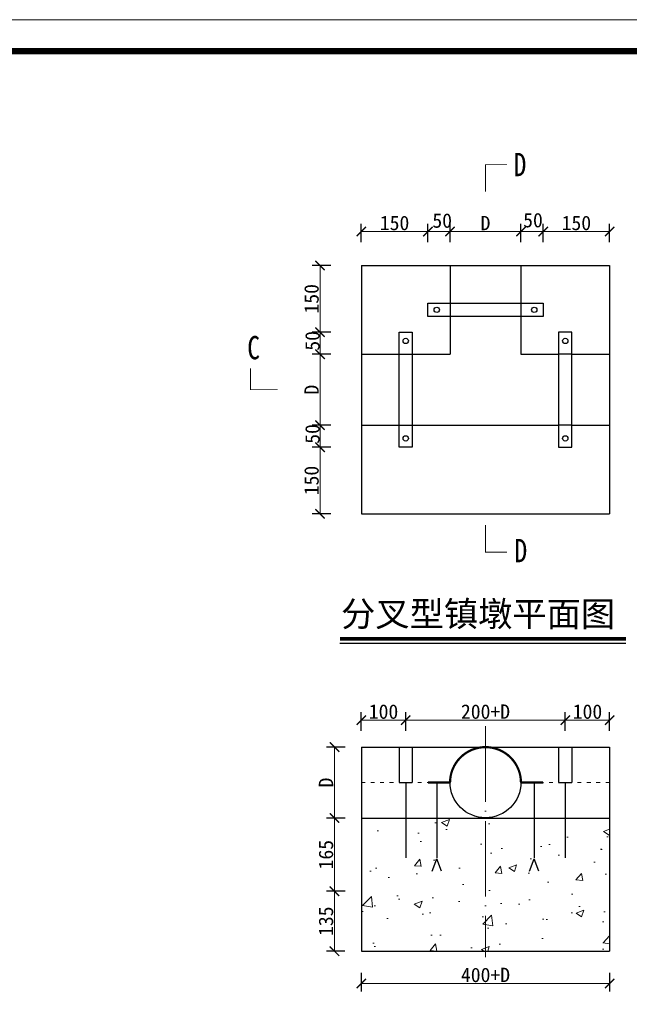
# Model space of a CAD drawing. Extents: x -27255 to 1448651, y 31034 to 8081248.
# Tile 37 of 256: x 584358 to 584455, y 3857077 to 3857233. Entities that reach past the tile are written whole.
import ezdxf

# ---------------------------------------------------------------- set-up
doc = ezdxf.new("R2010")
doc.units = 0
doc.header["$PDMODE"] = 32
doc.header["$PDSIZE"] = 0.2
doc.linetypes.add('ACAD_ISO03W100', pattern=[30, 12, -18])
doc.linetypes.add('ACAD_ISO04W100', pattern=[30, 24, -3, 0, -3])
doc.layers.get('0').update_dxf_attribs({"linetype": 'CONTINUOUS'})
doc.layers.get('Defpoints').update_dxf_attribs({"linetype": 'CONTINUOUS'})
for name, color, linetype, lineweight in [('0 不可见轮廓线', 6, 'ACAD_ISO03W100', 30), ('0 中心线', 1, 'ACAD_ISO04W100', 13), ('0 可见轮廓线', 2, 'CONTINUOUS', 30), ('0 填充', 4, 'CONTINUOUS', 9), ('0 文字', 6, 'CONTINUOUS', 13), ('0 细虚线', 3, 'ACAD_ISO03W100', 9), ('0.09标注线', 3, 'CONTINUOUS', 9), ('0.13文字', 3, 'CONTINUOUS', 13), ('图框', 7, 'CONTINUOUS', 20), ('文字', 7, 'CONTINUOUS', 15)]:
    doc.layers.add(name, color=color, linetype=linetype, lineweight=lineweight)
doc.styles.add('-仿宋_GB2312', font='FangSong_GB2312.ttf')
doc.styles.add('HZTXT', font='FangSong_GB2312.ttf', dxfattribs={"width": 0.8, "height": 2.5})
doc.dimstyles.new('副本 (2) STANDARD', dxfattribs={"dimscale": 0, "dimtxt": 2.3, "dimasz": 1.5, "dimexe": 1.25, "dimexo": 1.5, "dimgap": 0.2, "dimtad": 1, "dimdec": 1, "dimzin": 0, "dimdsep": 46, "dimtxsty": '-仿宋_GB2312', "dimblk": 'ARCHTICK', "dimcen": 0.09, "dimadec": 0, "dimazin": 0, "dimtfac": 1, "dimtdec": 1, "dimtix": 1, "dimtmove": 2, "dimatfit": 3, "dimfxl": 1.7, "dimfxlon": 1, "dimtolj": 1, "dimtzin": 0, "dimlwd": 9, "dimarcsym": 0})

# ---------------------------------------------------------------- blocks, each defined once
blk = doc.blocks.new('_ARCHTICK')
at = {"color": 0, "linetype": 'ByBlock', "const_width": 0.15}
blk.add_lwpolyline([(-0.5, -0.5), (0.5, 0.5)], dxfattribs=at)
blk = doc.blocks.new('*D5617')
at = {"layer": '0.09标注线', "color": 0, "lineweight": -2}
for p, q in [((584412.56, 3857197.9), (584412.56, 3857200.85)), ((584423.16, 3857197.9), (584423.16, 3857200.85))]:
    blk.add_line(p, q, dxfattribs=at)
at = {"layer": '0.09标注线', "color": 0, "lineweight": 9}
blk.add_line((584412.56, 3857199.6), (584423.16, 3857199.6), dxfattribs=at)
at = {"layer": 'Defpoints', "color": 0, "lineweight": 13}
for p in [(584423.16, 3857199.6), (584412.56, 3857195.74), (584423.16, 3857188.94)]:
    blk.add_point(p, dxfattribs=at)
at = {"layer": '0.09标注线', "color": 0, "lineweight": 9, "xscale": 1.5, "yscale": 1.5, "zscale": 1.5, "rotation": 180}
blk.add_blockref('_ARCHTICK', (584412.56, 3857199.6), dxfattribs=at)
at = {"layer": '0.09标注线', "color": 0, "lineweight": 9, "xscale": 1.5, "yscale": 1.5, "zscale": 1.5}
blk.add_blockref('_ARCHTICK', (584423.16, 3857199.6), dxfattribs=at)
at = {"layer": '0.09标注线', "color": 0, "insert": (584417.86, 3857200.95), "char_height": 2.3, "attachment_point": 5, "style": '-仿宋_GB2312'}
blk.add_mtext('\\A1;150', dxfattribs=at)
blk = doc.blocks.new('*D5618')
at = {"layer": '0.09标注线', "color": 0, "lineweight": -2}
for p, q in [((584426.69, 3857197.9), (584426.69, 3857200.85)), ((584437.99, 3857197.9), (584437.99, 3857200.85))]:
    blk.add_line(p, q, dxfattribs=at)
at = {"layer": '0.09标注线', "color": 0, "lineweight": 9}
blk.add_line((584426.69, 3857199.6), (584437.99, 3857199.6), dxfattribs=at)
at = {"layer": 'Defpoints', "color": 0, "lineweight": 13}
for p in [(584437.99, 3857199.6), (584426.69, 3857195.74), (584437.99, 3857195.74)]:
    blk.add_point(p, dxfattribs=at)
at = {"layer": '0.09标注线', "color": 0, "lineweight": 9, "xscale": 1.5, "yscale": 1.5, "zscale": 1.5, "rotation": 180}
blk.add_blockref('_ARCHTICK', (584426.69, 3857199.6), dxfattribs=at)
at = {"layer": '0.09标注线', "color": 0, "lineweight": 9, "xscale": 1.5, "yscale": 1.5, "zscale": 1.5}
blk.add_blockref('_ARCHTICK', (584437.99, 3857199.6), dxfattribs=at)
at = {"layer": '0.09标注线', "color": 0, "insert": (584432.34, 3857200.95), "char_height": 2.3, "attachment_point": 5, "style": '-仿宋_GB2312'}
blk.add_mtext('\\A1;D', dxfattribs=at)
blk = doc.blocks.new('*D5619')
at = {"layer": '0.09标注线', "color": 0, "lineweight": -2}
for p, q in [((584441.52, 3857197.9), (584441.52, 3857200.85)), ((584452.11, 3857197.9), (584452.11, 3857200.85))]:
    blk.add_line(p, q, dxfattribs=at)
at = {"layer": '0.09标注线', "color": 0, "lineweight": 9}
blk.add_line((584441.52, 3857199.6), (584452.11, 3857199.6), dxfattribs=at)
at = {"layer": 'Defpoints', "color": 0, "lineweight": 13}
for p in [(584452.11, 3857199.6), (584452.11, 3857195.74), (584441.52, 3857188.94)]:
    blk.add_point(p, dxfattribs=at)
at = {"layer": '0.09标注线', "color": 0, "lineweight": 9, "xscale": 1.5, "yscale": 1.5, "zscale": 1.5, "rotation": 180}
blk.add_blockref('_ARCHTICK', (584441.52, 3857199.6), dxfattribs=at)
at = {"layer": '0.09标注线', "color": 0, "lineweight": 9, "xscale": 1.5, "yscale": 1.5, "zscale": 1.5}
blk.add_blockref('_ARCHTICK', (584452.11, 3857199.6), dxfattribs=at)
at = {"layer": '0.09标注线', "color": 0, "insert": (584446.81, 3857200.95), "char_height": 2.3, "attachment_point": 5, "style": '-仿宋_GB2312'}
blk.add_mtext('\\A1;150', dxfattribs=at)
blk = doc.blocks.new('*D5620')
at = {"layer": '0.09标注线', "color": 0, "lineweight": -2}
for p, q in [((584407.69, 3857194.19), (584404.74, 3857194.19)), ((584407.69, 3857183.59), (584404.74, 3857183.59))]:
    blk.add_line(p, q, dxfattribs=at)
at = {"layer": '0.09标注线', "color": 0, "lineweight": 9}
blk.add_line((584405.99, 3857194.19), (584405.99, 3857183.59), dxfattribs=at)
at = {"layer": 'Defpoints', "color": 0, "lineweight": 13}
for p in [(584410.94, 3857194.19), (584405.99, 3857183.59), (584418.57, 3857183.59)]:
    blk.add_point(p, dxfattribs=at)
at = {"layer": '0.09标注线', "color": 0, "lineweight": 9, "xscale": 1.5, "yscale": 1.5, "zscale": 1.5}
for p, rotation in [((584405.99, 3857194.19), 90), ((584405.99, 3857183.59), 270)]:
    blk.add_blockref('_ARCHTICK', p, dxfattribs=dict(at, rotation=rotation))
at = {"layer": '0.09标注线', "color": 0, "insert": (584404.64, 3857188.89), "char_height": 2.3, "attachment_point": 5, "rotation": 90, "style": '-仿宋_GB2312'}
blk.add_mtext('\\A1;150', dxfattribs=at)
blk = doc.blocks.new('*D5621')
at = {"layer": '0.09标注线', "color": 0, "lineweight": -2}
for p, q in [((584407.69, 3857180.06), (584404.74, 3857180.06)), ((584407.69, 3857168.76), (584404.74, 3857168.76))]:
    blk.add_line(p, q, dxfattribs=at)
at = {"layer": '0.09标注线', "color": 0, "lineweight": 9}
blk.add_line((584405.99, 3857180.06), (584405.99, 3857168.76), dxfattribs=at)
at = {"layer": 'Defpoints', "color": 0, "lineweight": 13}
for p in [(584410.94, 3857180.06), (584405.99, 3857168.76), (584410.94, 3857168.76)]:
    blk.add_point(p, dxfattribs=at)
at = {"layer": '0.09标注线', "color": 0, "lineweight": 9, "xscale": 1.5, "yscale": 1.5, "zscale": 1.5}
for p, rotation in [((584405.99, 3857180.06), 90), ((584405.99, 3857168.76), 270)]:
    blk.add_blockref('_ARCHTICK', p, dxfattribs=dict(at, rotation=rotation))
at = {"layer": '0.09标注线', "color": 0, "insert": (584404.64, 3857174.41), "char_height": 2.3, "attachment_point": 5, "rotation": 90, "style": '-仿宋_GB2312'}
blk.add_mtext('\\A1;D', dxfattribs=at)
blk = doc.blocks.new('*D5622')
at = {"layer": '0.09标注线', "color": 0, "lineweight": -2}
for p, q in [((584407.69, 3857165.23), (584404.74, 3857165.23)), ((584407.69, 3857154.64), (584404.74, 3857154.64))]:
    blk.add_line(p, q, dxfattribs=at)
at = {"layer": '0.09标注线', "color": 0, "lineweight": 9}
blk.add_line((584405.99, 3857165.23), (584405.99, 3857154.64), dxfattribs=at)
at = {"layer": 'Defpoints', "color": 0, "lineweight": 13}
for p in [(584418.57, 3857165.23), (584405.99, 3857154.64), (584410.94, 3857154.64)]:
    blk.add_point(p, dxfattribs=at)
at = {"layer": '0.09标注线', "color": 0, "lineweight": 9, "xscale": 1.5, "yscale": 1.5, "zscale": 1.5}
for p, rotation in [((584405.99, 3857165.23), 90), ((584405.99, 3857154.64), 270)]:
    blk.add_blockref('_ARCHTICK', p, dxfattribs=dict(at, rotation=rotation))
at = {"layer": '0.09标注线', "color": 0, "insert": (584404.64, 3857159.94), "char_height": 2.3, "attachment_point": 5, "rotation": 90, "style": '-仿宋_GB2312'}
blk.add_mtext('\\A1;150', dxfattribs=at)
blk = doc.blocks.new('*D5623')
at = {"layer": '0.09标注线', "color": 0, "lineweight": -2}
for p, q in [((584409.99, 3857117.48), (584407.04, 3857117.48)), ((584409.99, 3857106.18), (584407.04, 3857106.18))]:
    blk.add_line(p, q, dxfattribs=at)
at = {"layer": '0.09标注线', "color": 0, "lineweight": 9}
blk.add_line((584408.29, 3857117.48), (584408.29, 3857106.18), dxfattribs=at)
at = {"layer": 'Defpoints', "color": 0, "lineweight": 13}
for p in [(584411.95, 3857117.48), (584408.29, 3857106.18), (584411.95, 3857106.18)]:
    blk.add_point(p, dxfattribs=at)
at = {"layer": '0.09标注线', "color": 0, "lineweight": 9, "xscale": 1.5, "yscale": 1.5, "zscale": 1.5}
for p, rotation in [((584408.29, 3857117.48), 90), ((584408.29, 3857106.18), 270)]:
    blk.add_blockref('_ARCHTICK', p, dxfattribs=dict(at, rotation=rotation))
at = {"layer": '0.09标注线', "color": 0, "insert": (584406.94, 3857111.83), "char_height": 2.3, "attachment_point": 5, "rotation": 90, "style": '-仿宋_GB2312'}
blk.add_mtext('\\A1;D', dxfattribs=at)
blk = doc.blocks.new('*D5624')
at = {"layer": '0.09标注线', "color": 0, "lineweight": -2}
for p, q in [((584409.99, 3857106.18), (584407.04, 3857106.18)), ((584409.99, 3857094.53), (584407.04, 3857094.53))]:
    blk.add_line(p, q, dxfattribs=at)
at = {"layer": '0.09标注线', "color": 0, "lineweight": 9}
blk.add_line((584408.29, 3857106.18), (584408.29, 3857094.53), dxfattribs=at)
at = {"layer": 'Defpoints', "color": 0, "lineweight": 13}
for p in [(584411.71, 3857106.18), (584408.29, 3857094.53), (584411.71, 3857094.53)]:
    blk.add_point(p, dxfattribs=at)
at = {"layer": '0.09标注线', "color": 0, "lineweight": 9, "xscale": 1.5, "yscale": 1.5, "zscale": 1.5}
for p, rotation in [((584408.29, 3857106.18), 90), ((584408.29, 3857094.53), 270)]:
    blk.add_blockref('_ARCHTICK', p, dxfattribs=dict(at, rotation=rotation))
at = {"layer": '0.09标注线', "color": 0, "insert": (584406.94, 3857100.35), "char_height": 2.3, "attachment_point": 5, "rotation": 90, "style": '-仿宋_GB2312'}
blk.add_mtext('\\A1;165', dxfattribs=at)
blk = doc.blocks.new('*D5625')
at = {"layer": '0.09标注线', "color": 0, "lineweight": -2}
for p, q in [((584409.93, 3857094.52), (584407.04, 3857094.52)), ((584409.93, 3857084.98), (584407.04, 3857084.98))]:
    blk.add_line(p, q, dxfattribs=at)
at = {"layer": '0.09标注线', "color": 0, "lineweight": 9}
blk.add_line((584408.29, 3857094.52), (584408.29, 3857084.98), dxfattribs=at)
at = {"layer": 'Defpoints', "color": 0, "lineweight": 13}
for p in [(584411.43, 3857094.52), (584408.29, 3857084.98), (584411.43, 3857084.98)]:
    blk.add_point(p, dxfattribs=at)
at = {"layer": '0.09标注线', "color": 0, "lineweight": 9, "xscale": 1.5, "yscale": 1.5, "zscale": 1.5}
for p, rotation in [((584408.29, 3857094.52), 90), ((584408.29, 3857084.98), 270)]:
    blk.add_blockref('_ARCHTICK', p, dxfattribs=dict(at, rotation=rotation))
at = {"layer": '0.09标注线', "color": 0, "insert": (584406.94, 3857089.75), "char_height": 2.3, "attachment_point": 5, "rotation": 90, "style": '-仿宋_GB2312'}
blk.add_mtext('\\A1;135', dxfattribs=at)
blk = doc.blocks.new('*D5643')
at = {"layer": '0.09标注线', "color": 0, "lineweight": -2}
for p, q in [((584412.56, 3857081.53), (584412.56, 3857078.58)), ((584452.11, 3857081.53), (584452.11, 3857078.58))]:
    blk.add_line(p, q, dxfattribs=at)
at = {"layer": '0.09标注线', "color": 0, "lineweight": 9}
blk.add_line((584412.56, 3857079.83), (584452.11, 3857079.83), dxfattribs=at)
at = {"layer": 'Defpoints', "color": 0, "lineweight": 13}
for p in [(584412.56, 3857085), (584452.11, 3857085), (584452.11, 3857079.83)]:
    blk.add_point(p, dxfattribs=at)
at = {"layer": '0.09标注线', "color": 0, "lineweight": 9, "xscale": 1.5, "yscale": 1.5, "zscale": 1.5, "rotation": 180}
blk.add_blockref('_ARCHTICK', (584412.56, 3857079.83), dxfattribs=at)
at = {"layer": '0.09标注线', "color": 0, "lineweight": 9, "xscale": 1.5, "yscale": 1.5, "zscale": 1.5}
blk.add_blockref('_ARCHTICK', (584452.11, 3857079.83), dxfattribs=at)
at = {"layer": '0.09标注线', "color": 0, "insert": (584432.34, 3857081.18), "char_height": 2.3, "attachment_point": 5, "style": '-仿宋_GB2312'}
blk.add_mtext('\\A1;400+D', dxfattribs=at)
blk = doc.blocks.new('*D5650')
at = {"layer": '0.09标注线', "color": 0, "lineweight": 9}
for p, q in [((584405.99, 3857183.59), (584405.99, 3857185.09)), ((584405.99, 3857183.59), (584405.99, 3857180.06)), ((584405.99, 3857180.06), (584405.99, 3857178.56))]:
    blk.add_line(p, q, dxfattribs=at)
at = {"layer": '0.09标注线', "color": 0, "lineweight": -2}
for p, q in [((584407.69, 3857183.59), (584404.74, 3857183.59)), ((584407.69, 3857180.06), (584404.74, 3857180.06))]:
    blk.add_line(p, q, dxfattribs=at)
at = {"layer": 'Defpoints', "color": 0, "lineweight": 13}
for p in [(584418.57, 3857183.59), (584405.99, 3857180.06), (584418.57, 3857180.06)]:
    blk.add_point(p, dxfattribs=at)
at = {"layer": '0.09标注线', "color": 0, "lineweight": 9, "xscale": 1.5, "yscale": 1.5, "zscale": 1.5}
for p, rotation in [((584405.99, 3857183.59), 270), ((584405.99, 3857180.06), 90)]:
    blk.add_blockref('_ARCHTICK', p, dxfattribs=dict(at, rotation=rotation))
at = {"layer": '0.09标注线', "color": 0, "insert": (584404.79, 3857182.19), "char_height": 2.3, "attachment_point": 5, "rotation": 90, "style": '-仿宋_GB2312'}
blk.add_mtext('\\A1;50', dxfattribs=at)
blk = doc.blocks.new('*D5651')
at = {"layer": '0.09标注线', "color": 0, "lineweight": 9}
for p, q in [((584405.99, 3857168.76), (584405.99, 3857170.26)), ((584405.99, 3857168.76), (584405.99, 3857165.23)), ((584405.99, 3857165.23), (584405.99, 3857163.73))]:
    blk.add_line(p, q, dxfattribs=at)
at = {"layer": '0.09标注线', "color": 0, "lineweight": -2}
for p, q in [((584407.69, 3857168.76), (584404.74, 3857168.76)), ((584407.69, 3857165.23), (584404.74, 3857165.23))]:
    blk.add_line(p, q, dxfattribs=at)
at = {"layer": 'Defpoints', "color": 0, "lineweight": 13}
for p in [(584418.57, 3857168.76), (584405.99, 3857165.23), (584418.57, 3857165.23)]:
    blk.add_point(p, dxfattribs=at)
at = {"layer": '0.09标注线', "color": 0, "lineweight": 9, "xscale": 1.5, "yscale": 1.5, "zscale": 1.5}
for p, rotation in [((584405.99, 3857168.76), 270), ((584405.99, 3857165.23), 90)]:
    blk.add_blockref('_ARCHTICK', p, dxfattribs=dict(at, rotation=rotation))
at = {"layer": '0.09标注线', "color": 0, "insert": (584404.79, 3857167.36), "char_height": 2.3, "attachment_point": 5, "rotation": 90, "style": '-仿宋_GB2312'}
blk.add_mtext('\\A1;50', dxfattribs=at)
blk = doc.blocks.new('*D5652')
at = {"layer": '0.09标注线', "color": 0, "lineweight": -2}
for p, q in [((584423.16, 3857197.9), (584423.16, 3857200.85)), ((584426.69, 3857197.9), (584426.69, 3857200.85))]:
    blk.add_line(p, q, dxfattribs=at)
at = {"layer": '0.09标注线', "color": 0, "lineweight": 9}
blk.add_line((584423.16, 3857199.6), (584426.69, 3857199.6), dxfattribs=at)
at = {"layer": 'Defpoints', "color": 0, "lineweight": 13}
for p in [(584426.69, 3857199.6), (584423.16, 3857188.94), (584426.69, 3857188.94)]:
    blk.add_point(p, dxfattribs=at)
at = {"layer": '0.09标注线', "color": 0, "lineweight": 9, "xscale": 1.5, "yscale": 1.5, "zscale": 1.5, "rotation": 180}
blk.add_blockref('_ARCHTICK', (584423.16, 3857199.6), dxfattribs=at)
at = {"layer": '0.09标注线', "color": 0, "lineweight": 9, "xscale": 1.5, "yscale": 1.5, "zscale": 1.5}
blk.add_blockref('_ARCHTICK', (584426.69, 3857199.6), dxfattribs=at)
at = {"layer": '0.09标注线', "color": 0, "insert": (584425.44, 3857201.33), "char_height": 2.3, "attachment_point": 5, "style": '-仿宋_GB2312'}
blk.add_mtext('\\A1;50', dxfattribs=at)
blk = doc.blocks.new('*D5653')
at = {"layer": '0.09标注线', "color": 0, "lineweight": -2}
for p, q in [((584437.99, 3857197.9), (584437.99, 3857200.85)), ((584441.52, 3857197.9), (584441.52, 3857200.85))]:
    blk.add_line(p, q, dxfattribs=at)
at = {"layer": '0.09标注线', "color": 0, "lineweight": 9}
blk.add_line((584437.99, 3857199.6), (584441.52, 3857199.6), dxfattribs=at)
at = {"layer": 'Defpoints', "color": 0, "lineweight": 13}
for p in [(584441.52, 3857199.6), (584437.99, 3857188.94), (584441.52, 3857188.94)]:
    blk.add_point(p, dxfattribs=at)
at = {"layer": '0.09标注线', "color": 0, "lineweight": 9, "xscale": 1.5, "yscale": 1.5, "zscale": 1.5, "rotation": 180}
blk.add_blockref('_ARCHTICK', (584437.99, 3857199.6), dxfattribs=at)
at = {"layer": '0.09标注线', "color": 0, "lineweight": 9, "xscale": 1.5, "yscale": 1.5, "zscale": 1.5}
blk.add_blockref('_ARCHTICK', (584441.52, 3857199.6), dxfattribs=at)
at = {"layer": '0.09标注线', "color": 0, "insert": (584439.9, 3857201.4), "char_height": 2.3, "attachment_point": 5, "style": '-仿宋_GB2312'}
blk.add_mtext('\\A1;50', dxfattribs=at)
blk = doc.blocks.new('*D5663')
at = {"layer": '0.09标注线', "color": 0, "lineweight": -2}
for p, q in [((584412.56, 3857120.07), (584412.56, 3857123.02)), ((584419.63, 3857120.07), (584419.63, 3857123.02))]:
    blk.add_line(p, q, dxfattribs=at)
at = {"layer": '0.09标注线', "color": 0, "lineweight": 9}
blk.add_line((584412.56, 3857121.77), (584419.63, 3857121.77), dxfattribs=at)
at = {"layer": 'Defpoints', "color": 0, "lineweight": 13}
for p in [(584419.63, 3857121.77), (584412.56, 3857117.48), (584419.63, 3857111.83)]:
    blk.add_point(p, dxfattribs=at)
at = {"layer": '0.09标注线', "color": 0, "lineweight": 9, "xscale": 1.5, "yscale": 1.5, "zscale": 1.5, "rotation": 180}
blk.add_blockref('_ARCHTICK', (584412.56, 3857121.77), dxfattribs=at)
at = {"layer": '0.09标注线', "color": 0, "lineweight": 9, "xscale": 1.5, "yscale": 1.5, "zscale": 1.5}
blk.add_blockref('_ARCHTICK', (584419.63, 3857121.77), dxfattribs=at)
at = {"layer": '0.09标注线', "color": 0, "insert": (584416.1, 3857123.12), "char_height": 2.3, "attachment_point": 5, "style": '-仿宋_GB2312'}
blk.add_mtext('\\A1;100', dxfattribs=at)
blk = doc.blocks.new('*D5664')
at = {"layer": '0.09标注线', "color": 0, "lineweight": -2}
for p, q in [((584419.63, 3857120.07), (584419.63, 3857123.02)), ((584445.05, 3857120.07), (584445.05, 3857123.02))]:
    blk.add_line(p, q, dxfattribs=at)
at = {"layer": '0.09标注线', "color": 0, "lineweight": 9}
blk.add_line((584419.63, 3857121.77), (584445.05, 3857121.77), dxfattribs=at)
at = {"layer": 'Defpoints', "color": 0, "lineweight": 13}
for p in [(584445.05, 3857121.77), (584419.63, 3857111.83), (584445.05, 3857111.83)]:
    blk.add_point(p, dxfattribs=at)
at = {"layer": '0.09标注线', "color": 0, "lineweight": 9, "xscale": 1.5, "yscale": 1.5, "zscale": 1.5, "rotation": 180}
blk.add_blockref('_ARCHTICK', (584419.63, 3857121.77), dxfattribs=at)
at = {"layer": '0.09标注线', "color": 0, "lineweight": 9, "xscale": 1.5, "yscale": 1.5, "zscale": 1.5}
blk.add_blockref('_ARCHTICK', (584445.05, 3857121.77), dxfattribs=at)
at = {"layer": '0.09标注线', "color": 0, "insert": (584432.34, 3857123.12), "char_height": 2.3, "attachment_point": 5, "style": '-仿宋_GB2312'}
blk.add_mtext('\\A1;200+D', dxfattribs=at)
blk = doc.blocks.new('*D5665')
at = {"layer": '0.09标注线', "color": 0, "lineweight": -2}
for p, q in [((584445.05, 3857120.07), (584445.05, 3857123.02)), ((584452.11, 3857120.07), (584452.11, 3857123.02))]:
    blk.add_line(p, q, dxfattribs=at)
at = {"layer": '0.09标注线', "color": 0, "lineweight": 9}
blk.add_line((584445.05, 3857121.77), (584452.11, 3857121.77), dxfattribs=at)
at = {"layer": 'Defpoints', "color": 0, "lineweight": 13}
for p in [(584452.11, 3857121.77), (584452.11, 3857117.48), (584445.05, 3857111.83)]:
    blk.add_point(p, dxfattribs=at)
at = {"layer": '0.09标注线', "color": 0, "lineweight": 9, "xscale": 1.5, "yscale": 1.5, "zscale": 1.5, "rotation": 180}
blk.add_blockref('_ARCHTICK', (584445.05, 3857121.77), dxfattribs=at)
at = {"layer": '0.09标注线', "color": 0, "lineweight": 9, "xscale": 1.5, "yscale": 1.5, "zscale": 1.5}
blk.add_blockref('_ARCHTICK', (584452.11, 3857121.77), dxfattribs=at)
at = {"layer": '0.09标注线', "color": 0, "insert": (584448.58, 3857123.12), "char_height": 2.3, "attachment_point": 5, "style": '-仿宋_GB2312'}
blk.add_mtext('\\A1;100', dxfattribs=at)
blk = doc.blocks.new('d4trtg')
at = {"lineweight": 0}
blk.add_line((653868.4, 3902577.3), (658071.2, 3902577.3), dxfattribs=at)
at = {"lineweight": 0, "const_width": 10}
blk.add_lwpolyline([(654118.6, 3902527.3), (658021.2, 3902527.3), (658021.2, 3899655.4), (654118.6, 3899655.4)], close=True, dxfattribs=at)

msp = doc.modelspace()

# ---------------------------------------------------------------- hatches: boundary and pattern name
at = {"layer": '0 填充'}
h = msp.add_hatch(dxfattribs=at)
h.set_pattern_fill('AR-CONC', color=256, scale=0.070617, style=0)
h.set_pattern_definition([(50, (583656.553, 3857125.638), (12.86539, -1.12557), [1.34526, -14.79785]), (355, (583656.553, 3857125.638), (-2.48875, 13.4919), [1.0762, -11.83828]), (100.451, (583657.625, 3857125.544), (10.37668, 12.36626), [1.1433, -12.57623]), (46.1842, (583656.553, 3857129.226), (19.14286, -2.9689), [2.0179, -22.1968]), (96.6356, (583658.148, 3857128.978), (16.76484, 17.4725), [1.71494, -18.86435]), (351.184, (583656.553, 3857129.226), (16.76487, 17.4725), [1.6143, -17.7574]), (21, (583658.347, 3857128.329), (10.70663, -7.22171), [1.34526, -14.79785]), (326, (583658.347, 3857128.329), (4.3643, 13.00685), [1.0762, -11.83828]), (71.4514, (583659.239, 3857127.727), (15.0709, 5.78517), [1.1433, -12.57623]), (37.5, (583656.553, 3857125.638), (0.21811, 5.971047), [0, -11.69479, 0, -12.01765, 0, -11.88312]), (7.5, (583656.553, 3857125.638), (4.718623, 7.07448), [0, -6.851854, 0, -11.425735, 0, -4.52904]), (327.5, (583652.553, 3857125.638), (9.57504, -0.404548), [0, -4.4842, 0, -13.990696, 0, -18.56458]), (317.5, (583650.759, 3857125.638), (10.46048, 1.79555), [0, -5.82946, 0, -9.29126, 0, -13.18354])])
h.paths.add_polyline_path([(584412.56488, 3857084.99546), (584452.11056, 3857084.99546), (584452.11056, 3857106.18065), (584412.56488, 3857106.18065)])

# ---------------------------------------------------------------- linework, layer by layer
msp.add_line((584454.70372, 3857133.98213), (584409.15902, 3857133.98213))
for points, const_width in [([(584432.33772, 3857210.3257), (584432.33772, 3857205.93487)], 0.14123), ([(584435.75457, 3857210.25485), (584432.35794, 3857210.25485)], 0.14123), ([(584394.90332, 3857177.83087), (584394.90332, 3857174.43424)], 0.14123), ([(584394.83247, 3857174.41402), (584399.2233, 3857174.41402)], 0.14123), ([(584432.33772, 3857148.45307), (584432.33772, 3857152.84391)], 0.14123), ([(584435.75457, 3857148.52392), (584432.35794, 3857148.52392)], 0.14123), ([(584454.70372, 3857134.7455), (584409.15902, 3857134.7455)], 0.59315)]:
    msp.add_lwpolyline(points, dxfattribs=dict(const_width=const_width))
msp.add_lwpolyline([(584440.10476, 3857111.78073), (584441.51711, 3857111.78073)])
at = {"layer": '0 不可见轮廓线', "ltscale": 0.5}
for p, q in [((584426.68834, 3857188.18439), (584426.68834, 3857186.06587)), ((584437.98711, 3857188.18439), (584437.98711, 3857186.06587)), ((584418.56735, 3857180.06341), (584420.68587, 3857180.06341)), ((584446.10809, 3857180.06341), (584443.98957, 3857180.06341)), ((584418.56735, 3857168.76464), (584420.68587, 3857168.76464)), ((584446.10809, 3857168.76464), (584443.98957, 3857168.76464)), ((584423.83114, 3857097.70657), (584424.56982, 3857099.69214)), ((584425.3085, 3857097.70657), (584424.56982, 3857099.69214)), ((584439.36695, 3857097.70657), (584440.10562, 3857099.69214)), ((584440.8443, 3857097.70657), (584440.10562, 3857099.69214))]:
    msp.add_line(p, q, dxfattribs=at)
at = {"layer": '0 不可见轮廓线'}
for p, q in [((584418.56745, 3857117.47941), (584418.56745, 3857111.83003)), ((584420.68597, 3857117.47941), (584420.68597, 3857111.83003)), ((584443.98957, 3857117.47941), (584443.98957, 3857111.83003)), ((584446.10809, 3857117.47941), (584446.10809, 3857111.83003)), ((584418.56745, 3857111.83003), (584420.68597, 3857111.83003)), ((584419.62671, 3857111.83003), (584419.62671, 3857097.70657)), ((584424.56982, 3857111.83003), (584424.56982, 3857099.69214)), ((584440.10562, 3857111.83003), (584440.10562, 3857099.69214)), ((584443.98957, 3857111.83003), (584446.10809, 3857111.83003)), ((584445.04883, 3857111.83003), (584445.04883, 3857097.70657))]:
    msp.add_line(p, q, dxfattribs=at)
at = {"layer": '0 不可见轮廓线', "const_width": 0.35309}
for points in [[(584432.33772, 3857117.47963, 0.414157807), (584426.6892, 3857111.83003), (584423.15834, 3857111.83003)], [(584432.33772, 3857117.47963, -0.414157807), (584437.98625, 3857111.83003), (584441.51711, 3857111.83003)]]:
    msp.add_lwpolyline(points, format="xyb", dxfattribs=at)
at = {"layer": '0 中心线', "ltscale": 0.5}
msp.add_line((584432.33665, 3857120.79049), (584432.33665, 3857084.02196), dxfattribs=at)
at = {"layer": '0 可见轮廓线'}
for p, q in [((584412.56488, 3857194.18686), (584412.56488, 3857154.64118)), ((584412.56488, 3857194.18686), (584452.11056, 3857194.18686)), ((584426.68834, 3857194.18686), (584426.68834, 3857188.18439)), ((584437.98711, 3857194.18686), (584437.98711, 3857188.18439)), ((584452.11056, 3857194.18686), (584452.11056, 3857154.64118)), ((584423.15748, 3857186.06587), (584423.15748, 3857188.18439)), ((584423.15748, 3857188.18439), (584441.51797, 3857188.18439)), ((584441.51797, 3857188.18439), (584441.51797, 3857186.06587)), ((584441.51797, 3857186.06587), (584423.15748, 3857186.06587)), ((584426.68834, 3857186.06587), (584426.68834, 3857180.06341)), ((584437.98711, 3857186.06587), (584437.98711, 3857180.06341)), ((584418.56735, 3857183.59427), (584420.68587, 3857183.59427)), ((584418.56735, 3857165.23378), (584418.56735, 3857183.59427)), ((584420.68587, 3857183.59427), (584420.68587, 3857165.23378)), ((584446.10809, 3857183.59427), (584443.98957, 3857183.59427)), ((584443.98957, 3857183.59427), (584443.98957, 3857165.23378)), ((584446.10809, 3857165.23378), (584446.10809, 3857183.59427)), ((584412.56488, 3857180.06341), (584418.56735, 3857180.06341)), ((584420.68587, 3857180.06341), (584426.68834, 3857180.06341)), ((584437.98711, 3857180.06341), (584443.98957, 3857180.06341)), ((584446.10028, 3857180.06341), (584452.11056, 3857180.06341)), ((584412.56488, 3857168.76464), (584418.56735, 3857168.76464)), ((584420.68587, 3857168.76464), (584443.98957, 3857168.76464)), ((584446.10028, 3857168.76464), (584452.11056, 3857168.76464)), ((584420.68587, 3857165.23378), (584418.56735, 3857165.23378)), ((584443.98957, 3857165.23378), (584446.10809, 3857165.23378)), ((584412.56488, 3857154.64118), (584452.11056, 3857154.64118)), ((584412.56488, 3857117.47941), (584412.56488, 3857084.99546)), ((584412.56488, 3857117.47941), (584452.11056, 3857117.47941)), ((584452.11056, 3857117.47941), (584452.11056, 3857084.99546)), ((584412.56488, 3857106.18065), (584452.11056, 3857106.18065)), ((584412.56488, 3857084.99546), (584452.11056, 3857084.99546))]:
    msp.add_line(p, q, dxfattribs=at)
for centre, radius in [((584424.56982, 3857187.12513), 0.4237), ((584440.10562, 3857187.12513), 0.4237), ((584419.62661, 3857182.18192), 0.4237), ((584445.04883, 3857182.18192), 0.4237), ((584419.62661, 3857166.64612), 0.4237), ((584445.04883, 3857166.64612), 0.4237), ((584432.33772, 3857111.87611), 5.64938)]:
    msp.add_circle(centre, radius, dxfattribs=at)
at = {"layer": '0 细虚线', "ltscale": 0.05}
for p, q in [((584412.56488, 3857111.83003), (584426.68853, 3857111.83003)), ((584437.98692, 3857111.83003), (584452.11056, 3857111.83003))]:
    msp.add_line(p, q, dxfattribs=at)
at = {"layer": '0.13文字', "linetype": 'Continuous', "lineweight": 13}
msp.add_line((580415.31934, 3857233.3424), (587865.89025, 3857233.3424), dxfattribs=at)

# ---------------------------------------------------------------- block references
at = {"layer": '图框', "xscale": 0.09999999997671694, "yscale": 0.1000000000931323, "zscale": 0.1}
msp.add_blockref('d4trtg', (518847.14561, 3466975.60841), dxfattribs=at)

# ---------------------------------------------------------------- texts
at = {"layer": '0 文字', "char_height": 3.70741, "attachment_point": 2, "style": 'HZTXT'}
for s, insert, width in [('D', (584437.83522, 3857212.12124), 5.6415066), ('C', (584395.41065, 3857182.96155), 3.5872503), ('D', (584437.97051, 3857150.63019), 5.6464886)]:
    msp.add_mtext(s, dxfattribs=dict(at, insert=insert, width=width))
at = {"layer": '文字', "color": 7, "style": '-仿宋_GB2312'}
msp.add_text('分叉型镇墩平面图', height=4, dxfattribs=at).set_placement((584409.33444, 3857136.69905))

# ---------------------------------------------------------------- dimensions: what is measured, and where the dimension line sits
at = {"layer": '0.09标注线'}
for base, p1, p2, picture, middle in [((584441.51797, 3857199.59532), (584437.98711, 3857188.94031), (584441.51797, 3857188.94031), '*D5653', (584439.89995, 3857201.3969)), ((584426.68834, 3857199.59532), (584423.15748, 3857188.94031), (584426.68834, 3857188.94031), '*D5652', (584425.44459, 3857201.33427))]:
    dim = msp.add_linear_dim(base=base, p1=p1, p2=p2, dimstyle='副本 (2) STANDARD', override={"dimscale": 1, "dimtxt": 2.3, "dimdec": 0, "dimlfac": 14.160829}, dxfattribs=at)
    dim.commit()
    dim.dimension.update_dxf_attribs({"geometry": picture, "text_midpoint": middle, "dimtype": 160})
for base, p1, p2, picture, middle in [((584423.15748, 3857199.59532), (584412.56488, 3857195.73863), (584423.15748, 3857188.94031), '*D5617', (584417.86118, 3857200.94532)), ((584452.11056, 3857199.59532), (584441.51797, 3857188.94031), (584452.11056, 3857195.73863), '*D5619', (584446.81427, 3857200.94532)), ((584419.62671, 3857121.77279), (584412.56488, 3857117.47941), (584419.62671, 3857111.83003), '*D5663', (584416.0958, 3857123.12279)), ((584452.11056, 3857121.77279), (584445.04874, 3857111.83003), (584452.11056, 3857117.47941), '*D5665', (584448.57965, 3857123.12279))]:
    dim = msp.add_linear_dim(base=base, p1=p1, p2=p2, dimstyle='副本 (2) STANDARD', override={"dimscale": 1, "dimtxt": 2.3, "dimdec": 0, "dimlfac": 14.160829}, dxfattribs=at)
    dim.commit()
    dim.dimension.update_dxf_attribs({"geometry": picture, "text_midpoint": middle})
for base, p1, p2, text, picture, middle in [((584437.98711, 3857199.59532), (584426.68834, 3857195.73863), (584437.98711, 3857195.73863), 'D', '*D5618', (584432.33772, 3857200.94532)), ((584445.04874, 3857121.77279), (584419.62671, 3857111.83003), (584445.04874, 3857111.83003), '200+D', '*D5664', (584432.33772, 3857123.12279)), ((584452.11056, 3857079.82757), (584412.56488, 3857084.99546), (584452.11056, 3857084.99546), '400+D', '*D5643', (584432.33772, 3857081.17757))]:
    dim = msp.add_linear_dim(base=base, p1=p1, p2=p2, text=text, dimstyle='副本 (2) STANDARD', override={"dimscale": 1, "dimtxt": 2.3, "dimdec": 0, "dimlfac": 14.160829}, dxfattribs=at)
    dim.commit()
    dim.dimension.update_dxf_attribs({"geometry": picture, "text_midpoint": middle})
for base, p1, p2, picture, middle in [((584405.98507, 3857183.59427), (584410.94279, 3857194.18686), (584418.56735, 3857183.59427), '*D5620', (584404.63507, 3857188.89057)), ((584405.98507, 3857154.64118), (584418.56735, 3857165.23378), (584410.94279, 3857154.64118), '*D5622', (584404.63507, 3857159.93748)), ((584408.29122, 3857094.5288), (584411.7059, 3857106.18065), (584411.7059, 3857094.5288), '*D5624', (584406.94122, 3857100.35472)), ((584408.28905, 3857084.98247), (584411.42982, 3857094.5158), (584411.42982, 3857084.98247), '*D5625', (584406.93905, 3857089.74914))]:
    dim = msp.add_linear_dim(base=base, p1=p1, p2=p2, angle=90, dimstyle='副本 (2) STANDARD', override={"dimscale": 1, "dimtxt": 2.3, "dimdec": 0, "dimlfac": 14.160829}, dxfattribs=at)
    dim.commit()
    dim.dimension.update_dxf_attribs({"geometry": picture, "text_midpoint": middle})
for base, p1, p2, picture, middle in [((584405.98507, 3857180.06341), (584418.56735, 3857183.59427), (584418.56735, 3857180.06341), '*D5650', (584404.79364, 3857182.18626)), ((584405.98507, 3857165.23378), (584418.56735, 3857168.76464), (584418.56735, 3857165.23378), '*D5651', (584404.79364, 3857167.35664))]:
    dim = msp.add_linear_dim(base=base, p1=p1, p2=p2, angle=90, dimstyle='副本 (2) STANDARD', override={"dimscale": 1, "dimtxt": 2.3, "dimdec": 0, "dimlfac": 14.160829}, dxfattribs=at)
    dim.commit()
    dim.dimension.update_dxf_attribs({"geometry": picture, "text_midpoint": middle, "dimtype": 160})
for base, p1, p2, picture, middle in [((584405.98507, 3857168.76464), (584410.94279, 3857180.06341), (584410.94279, 3857168.76464), '*D5621', (584404.63507, 3857174.41402)), ((584408.29122, 3857106.18065), (584411.949, 3857117.47941), (584411.949, 3857106.18065), '*D5623', (584406.94122, 3857111.83003))]:
    dim = msp.add_linear_dim(base=base, p1=p1, p2=p2, angle=90, text='D', dimstyle='副本 (2) STANDARD', override={"dimscale": 1, "dimtxt": 2.3, "dimdec": 0, "dimlfac": 14.160829}, dxfattribs=at)
    dim.commit()
    dim.dimension.update_dxf_attribs({"geometry": picture, "text_midpoint": middle})

doc.saveas('drawing.dxf')
